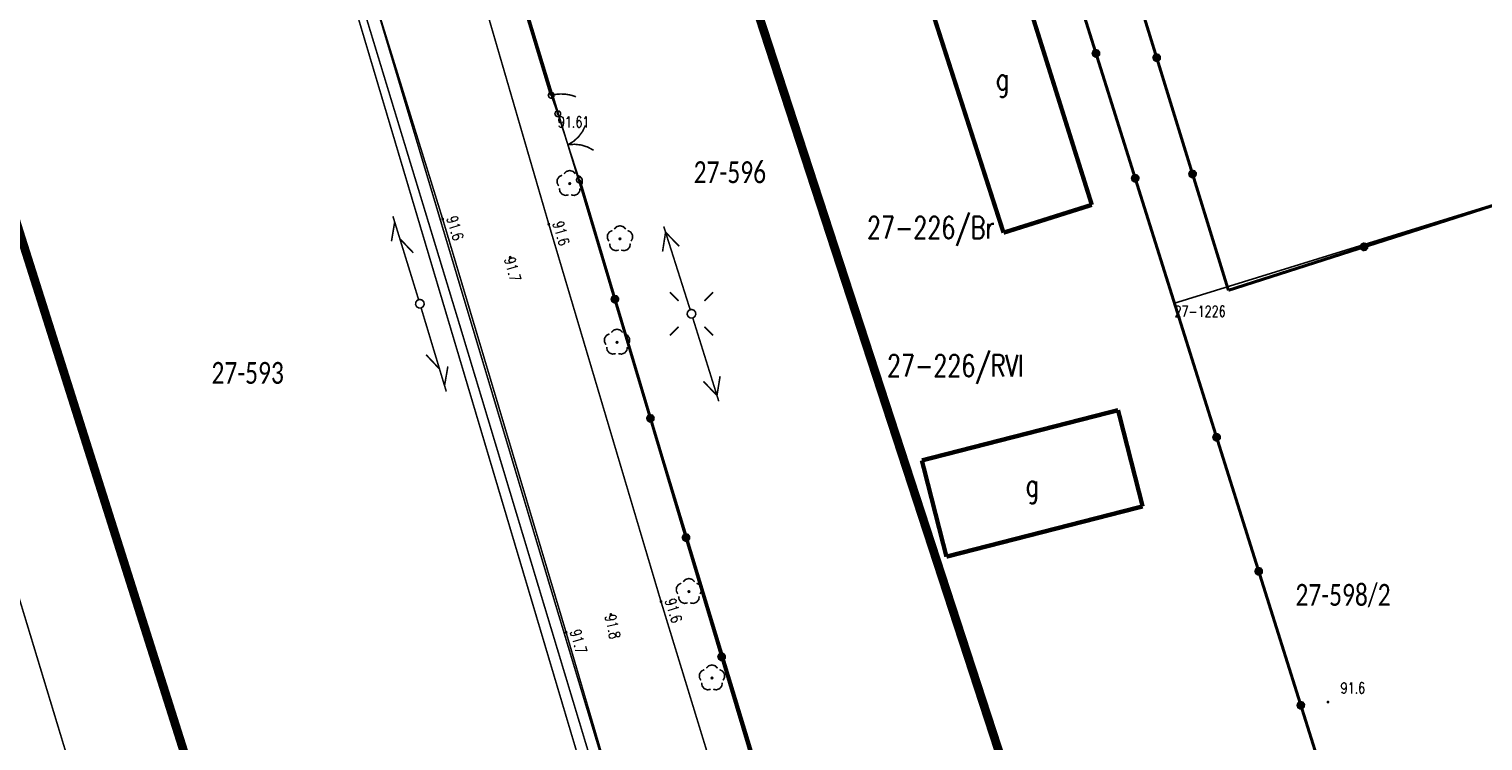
# Model space of a CAD drawing. Header units: metres. Extents: x 7542868 to 7543897, y 5828496 to 5830561.
# Tile 62 of 122: x 7543153 to 7543236, y 5830182 to 5830223. Entities that reach past the tile are written whole.
import ezdxf
from ezdxf.enums import TextEntityAlignment as Align

# ---------------------------------------------------------------- set-up
doc = ezdxf.new("R2010")
doc.units = ezdxf.units.M
doc.header["$MEASUREMENT"] = 0
for name, color, linetype in [('BDOT500_KTJZ_L_0', 7, 'Continuous'), ('BDOT500_KTOK_L_1', 7, 'Continuous'), ('BDOT500_KTOK_L_3', 7, 'Continuous'), ('BDOT500_KTOK_L_4', 7, 'Continuous'), ('BDOT500_OBOP_T_1', 7, 'Continuous'), ('BDOT500_RTPW_T_0', 7, 'Continuous'), ('BDOT500_RTPW_T_1', 7, 'Continuous'), ('BUDYNKI_EGBB_E_T_0', 7, 'Continuous'), ('BUDYNKI_EGBB_L_0', 7, 'Continuous'), ('GESUT_SUPE_L_2', 7, 'Continuous'), ('GESUT_SUPE_L_3', 7, 'Continuous'), ('GESUT_SUPP_L_6', 7, 'Continuous'), ('GESUT_SUPT_L_0', 7, 'Continuous'), ('GESUT_SUSM_T_0', 7, 'Continuous'), ('GESUT_SUSM_T_3', 7, 'Continuous'), ('GLOWNA_BAZA_DZIALKI', 7, 'Continuous'), ('GLOWNA_BAZA_NUMERY_PUNKTOW', 7, 'Continuous'), ('GLOWNA_BAZA_PUNKTY', 7, 'Continuous'), ('LINIA_DRZEW', 7, 'Continuous'), ('SZUMIN_511-1_DROGA_POM_UZUPEL__', 7, 'Continuous')]:
    doc.layers.add(name, color=color, linetype=linetype)
doc.layers.add('Numery_dzialek', color=7, linetype='Continuous', lineweight=13)
doc.styles.add('Legend', font='calibri.ttf')
doc.styles.add('STYL_ARIAL', font='simplex', dxfattribs={"width": 0.75, "oblique": 0.1})

msp = doc.modelspace()

# ---------------------------------------------------------------- linework, layer by layer
at = {"layer": 'BDOT500_KTJZ_L_0', "color": 7, "const_width": 0.09}
for points in [[(7543174.6, 5830238.22), (7543182.37, 5830211.55)], [(7543176.29, 5830211.84), (7543168.77, 5830236.12)], [(7543183.36, 5830188.17), (7543176.29, 5830211.84)], [(7543182.37, 5830211.55), (7543188.8, 5830189.93)], [(7543188.8, 5830189.93), (7543197.79, 5830160.59)], [(7543192.05, 5830158.6), (7543183.36, 5830188.17)]]:
    msp.add_lwpolyline(points, dxfattribs=at)
at = {"layer": 'BDOT500_KTOK_L_1', "color": 7, "const_width": 0.09}
for points in [[(7543182.7555, 5830217.766), (7543182.7201, 5830217.8768), (7543182.7643, 5830217.9844), (7543182.8672, 5830218.0385), (7543182.9808, 5830218.0137), (7543183.052, 5830217.9217), (7543183.0473, 5830217.8055), (7543182.969, 5830217.7195), (7543182.8538, 5830217.7039), (7543182.7555, 5830217.766)], [(7543182.89, 5830217.87), (7543183.3121, 5830216.5695)], [(7543183.2349, 5830216.8073), (7543183.6979, 5830215.3805)], [(7543184.4714, 5830217.2086), (7543184.306, 5830216.862), (7543184.0774, 5830216.5534), (7543183.7941, 5830216.2942), (7543183.4664, 5830216.0939)], [(7543183.4664, 5830216.0939), (7543183.8492, 5830216.1242), (7543184.2308, 5830216.0808), (7543184.597, 5830215.9652), (7543184.9344, 5830215.7818)], [(7543183.6979, 5830215.3805), (7543184.12, 5830214.08)], [(7543183.9855, 5830213.976), (7543183.9501, 5830214.0868), (7543183.9943, 5830214.1944), (7543184.0972, 5830214.2485), (7543184.2108, 5830214.2237), (7543184.282, 5830214.1317), (7543184.2773, 5830214.0155), (7543184.199, 5830213.9295), (7543184.0838, 5830213.9139), (7543183.9855, 5830213.976)]]:
    msp.add_lwpolyline(points, dxfattribs=at)
at = {"layer": 'BDOT500_KTOK_L_3', "color": 7, "const_width": 0.09}
for points in [[(7543182.3755, 5830218.826), (7543182.3401, 5830218.9368), (7543182.3843, 5830219.0444), (7543182.4872, 5830219.0985), (7543182.6008, 5830219.0737), (7543182.672, 5830218.9817), (7543182.6673, 5830218.8655), (7543182.589, 5830218.7795), (7543182.4738, 5830218.7639), (7543182.3755, 5830218.826)], [(7543182.51, 5830218.93), (7543182.6092, 5830218.9496)], [(7543182.51, 5830218.93), (7543182.7, 5830218.4)], [(7543182.6092, 5830218.9496), (7543182.7084, 5830218.9692)], [(7543182.7084, 5830218.9692), (7543182.7982, 5830218.9855)], [(7543182.7982, 5830218.9855), (7543182.9025, 5830218.9909)], [(7543182.9025, 5830218.9909), (7543182.9948, 5830219.0001)], [(7543182.9948, 5830219.0001), (7543183.0896, 5830219.0022)], [(7543183.0896, 5830219.0022), (7543183.187, 5830218.9973)], [(7543183.187, 5830218.9973), (7543183.2819, 5830218.9994)], [(7543183.2819, 5830218.9994), (7543183.3724, 5830218.984)], [(7543183.3724, 5830218.984), (7543183.4723, 5830218.9719)], [(7543183.4723, 5830218.9719), (7543183.5534, 5830218.9532)], [(7543183.5534, 5830218.9532), (7543183.6439, 5830218.9378)], [(7543183.6439, 5830218.9378), (7543183.7275, 5830218.9119)], [(7543183.7275, 5830218.9119), (7543183.8112, 5830218.8861)], [(7543183.8112, 5830218.8861), (7543183.8973, 5830218.8532)], [(7543183.8973, 5830218.8532), (7543183.9237, 5830218.8387)], [(7543182.7, 5830218.4), (7543182.89, 5830217.87)], [(7543182.7555, 5830217.766), (7543182.7201, 5830217.8768), (7543182.7643, 5830217.9844), (7543182.8672, 5830218.0385), (7543182.9808, 5830218.0137), (7543183.052, 5830217.9217), (7543183.0473, 5830217.8055), (7543182.969, 5830217.7195), (7543182.8538, 5830217.7039), (7543182.7555, 5830217.766)]]:
    msp.add_lwpolyline(points, dxfattribs=at)
at = {"layer": 'BDOT500_KTOK_L_4', "color": 7, "const_width": 0.175}
for points in [[(7543213.7231, 5830221.3297), (7543211.4746, 5830228.4845)], [(7543215.1463, 5830227.7471), (7543217.2013, 5830221.0839)], [(7543182.51, 5830218.93), (7543180.24, 5830226.4233)], [(7543213.5886, 5830221.2257), (7543213.5532, 5830221.3365), (7543213.5973, 5830221.4441), (7543213.7003, 5830221.4981), (7543213.8139, 5830221.4733), (7543213.885, 5830221.3813), (7543213.8803, 5830221.2651), (7543213.8021, 5830221.1791), (7543213.6868, 5830221.1636), (7543213.5886, 5830221.2257)], [(7543215.9715, 5830214.1748), (7543213.7231, 5830221.3297)], [(7543217.0668, 5830220.98), (7543217.0315, 5830221.0907), (7543217.0756, 5830221.1983), (7543217.1785, 5830221.2524), (7543217.2922, 5830221.2276), (7543217.3633, 5830221.1356), (7543217.3586, 5830221.0194), (7543217.2803, 5830220.9334), (7543217.1651, 5830220.9178), (7543217.0668, 5830220.98)], [(7543217.2013, 5830221.0839), (7543219.2563, 5830214.4207)], [(7543215.837, 5830214.0709), (7543215.8017, 5830214.1816), (7543215.8458, 5830214.2892), (7543215.9488, 5830214.3433), (7543216.0624, 5830214.3185), (7543216.1335, 5830214.2265), (7543216.1288, 5830214.1103), (7543216.0506, 5830214.0243), (7543215.9353, 5830214.0087), (7543215.837, 5830214.0709)], [(7543219.1218, 5830214.3167), (7543219.0864, 5830214.4275), (7543219.1306, 5830214.5351), (7543219.2335, 5830214.5892), (7543219.3471, 5830214.5644), (7543219.4182, 5830214.4724), (7543219.4136, 5830214.3562), (7543219.3353, 5830214.2702), (7543219.2201, 5830214.2546), (7543219.1218, 5830214.3167)], [(7543219.2563, 5830214.4207), (7543221.3113, 5830207.7575)], [(7543186.1583, 5830207.2517), (7543184.12, 5830214.08)], [(7543218.22, 5830207.02), (7543215.9715, 5830214.1748)], [(7543229.0818, 5830210.2486), (7543236.8523, 5830212.7398)], [(7543221.3113, 5830207.7575), (7543229.0818, 5830210.2486)], [(7543228.9473, 5830210.1447), (7543228.9119, 5830210.2555), (7543228.9561, 5830210.3631), (7543229.059, 5830210.4171), (7543229.1726, 5830210.3923), (7543229.2437, 5830210.3003), (7543229.2391, 5830210.1841), (7543229.1608, 5830210.0981), (7543229.0456, 5830210.0825), (7543228.9473, 5830210.1447)], [(7543186.0238, 5830207.1477), (7543185.9885, 5830207.2585), (7543186.0326, 5830207.3661), (7543186.1356, 5830207.4201), (7543186.2492, 5830207.3954), (7543186.3203, 5830207.3034), (7543186.3156, 5830207.1872), (7543186.2374, 5830207.1012), (7543186.1221, 5830207.0856), (7543186.0238, 5830207.1477)], [(7543188.1967, 5830200.4233), (7543186.1583, 5830207.2517)], [(7543220.634, 5830199.342), (7543218.22, 5830207.02)], [(7543188.0622, 5830200.3194), (7543188.0268, 5830200.4302), (7543188.0709, 5830200.5377), (7543188.1739, 5830200.5918), (7543188.2875, 5830200.567), (7543188.3586, 5830200.475), (7543188.354, 5830200.3588), (7543188.2757, 5830200.2728), (7543188.1605, 5830200.2572), (7543188.0622, 5830200.3194)], [(7543190.235, 5830193.595), (7543188.1967, 5830200.4233)], [(7543220.4995, 5830199.238), (7543220.4641, 5830199.3488), (7543220.5083, 5830199.4564), (7543220.6112, 5830199.5105), (7543220.7248, 5830199.4857), (7543220.796, 5830199.3937), (7543220.7913, 5830199.2775), (7543220.713, 5830199.1915), (7543220.5978, 5830199.1759), (7543220.4995, 5830199.238)], [(7543223.048, 5830191.664), (7543220.634, 5830199.342)], [(7543190.1005, 5830193.491), (7543190.0651, 5830193.6018), (7543190.1093, 5830193.7094), (7543190.2122, 5830193.7635), (7543190.3258, 5830193.7387), (7543190.397, 5830193.6467), (7543190.3923, 5830193.5305), (7543190.314, 5830193.4445), (7543190.1988, 5830193.4289), (7543190.1005, 5830193.491)], [(7543192.2733, 5830186.7667), (7543190.235, 5830193.595)], [(7543222.9135, 5830191.56), (7543222.8781, 5830191.6708), (7543222.9223, 5830191.7784), (7543223.0252, 5830191.8325), (7543223.1388, 5830191.8077), (7543223.21, 5830191.7157), (7543223.2053, 5830191.5995), (7543223.127, 5830191.5135), (7543223.0118, 5830191.4979), (7543222.9135, 5830191.56)], [(7543225.462, 5830183.986), (7543223.048, 5830191.664)], [(7543192.1388, 5830186.6627), (7543192.1035, 5830186.7735), (7543192.1476, 5830186.8811), (7543192.2506, 5830186.9351), (7543192.3642, 5830186.9104), (7543192.4353, 5830186.8184), (7543192.4306, 5830186.7022), (7543192.3524, 5830186.6162), (7543192.2371, 5830186.6006), (7543192.1388, 5830186.6627)], [(7543194.3117, 5830179.9383), (7543192.2733, 5830186.7667)], [(7543225.3275, 5830183.882), (7543225.2921, 5830183.9928), (7543225.3363, 5830184.1004), (7543225.4392, 5830184.1545), (7543225.5528, 5830184.1297), (7543225.624, 5830184.0377), (7543225.6193, 5830183.9215), (7543225.541, 5830183.8355), (7543225.4258, 5830183.8199), (7543225.3275, 5830183.882)], [(7543227.876, 5830176.308), (7543225.462, 5830183.986)]]:
    msp.add_lwpolyline(points, dxfattribs=at)
at = {"layer": 'BDOT500_OBOP_T_1', "color": 3, "const_width": 0.09}
for points in [[(7543182.9341, 5830213.7357), (7543182.8464, 5830213.9084), (7543182.8567, 5830214.1018), (7543182.9621, 5830214.2643), (7543183.1345, 5830214.3525)], [(7543183.2457, 5830214.4334), (7543183.3829, 5830214.57), (7543183.57, 5830214.6201), (7543183.7571, 5830214.57), (7543183.8943, 5830214.4334)], [(7543184.0056, 5830214.3525), (7543184.1779, 5830214.2643), (7543184.2833, 5830214.1018), (7543184.2936, 5830213.9084), (7543184.206, 5830213.7357)], [(7543183.5013, 5830213.2237), (7543183.3099, 5830213.1937), (7543183.1292, 5830213.2632), (7543183.0072, 5830213.4136), (7543182.9766, 5830213.6049)], [(7543183.57, 5830213.915), (7543183.6018, 5830213.9018), (7543183.615, 5830213.87), (7543183.6018, 5830213.8382), (7543183.57, 5830213.825), (7543183.5382, 5830213.8382), (7543183.525, 5830213.87), (7543183.5382, 5830213.9018), (7543183.57, 5830213.915)], [(7543184.1635, 5830213.6049), (7543184.1328, 5830213.4136), (7543184.0108, 5830213.2632), (7543183.8301, 5830213.1937), (7543183.6388, 5830213.2237)], [(7543185.8131, 5830210.5704), (7543185.7255, 5830210.7431), (7543185.7358, 5830210.9365), (7543185.8411, 5830211.099), (7543186.0135, 5830211.1872)], [(7543186.1248, 5830211.2681), (7543186.262, 5830211.4048), (7543186.4491, 5830211.4548), (7543186.6362, 5830211.4048), (7543186.7734, 5830211.2681)], [(7543186.8846, 5830211.1872), (7543187.057, 5830211.099), (7543187.1624, 5830210.9365), (7543187.1726, 5830210.7431), (7543187.085, 5830210.5704)], [(7543186.3803, 5830210.0584), (7543186.189, 5830210.0284), (7543186.0082, 5830210.0979), (7543185.8863, 5830210.2484), (7543185.8556, 5830210.4396)], [(7543186.4491, 5830210.7497), (7543186.4809, 5830210.7365), (7543186.4941, 5830210.7047), (7543186.4809, 5830210.6729), (7543186.4491, 5830210.6597), (7543186.4172, 5830210.6729), (7543186.4041, 5830210.7047), (7543186.4172, 5830210.7365), (7543186.4491, 5830210.7497)], [(7543187.0425, 5830210.4396), (7543187.0118, 5830210.2484), (7543186.8899, 5830210.0979), (7543186.7091, 5830210.0284), (7543186.5178, 5830210.0584)], [(7543185.6441, 5830204.6457), (7543185.5564, 5830204.8184), (7543185.5667, 5830205.0118), (7543185.6721, 5830205.1743), (7543185.8445, 5830205.2625)], [(7543185.9557, 5830205.3434), (7543186.0929, 5830205.48), (7543186.28, 5830205.5301), (7543186.4671, 5830205.48), (7543186.6043, 5830205.3434)], [(7543186.7156, 5830205.2625), (7543186.8879, 5830205.1743), (7543186.9933, 5830205.0118), (7543187.0036, 5830204.8184), (7543186.916, 5830204.6457)], [(7543186.2113, 5830204.1337), (7543186.0199, 5830204.1037), (7543185.8392, 5830204.1732), (7543185.7172, 5830204.3236), (7543185.6866, 5830204.5149)], [(7543186.28, 5830204.825), (7543186.3118, 5830204.8118), (7543186.325, 5830204.78), (7543186.3118, 5830204.7482), (7543186.28, 5830204.735), (7543186.2482, 5830204.7482), (7543186.235, 5830204.78), (7543186.2482, 5830204.8118), (7543186.28, 5830204.825)], [(7543186.8735, 5830204.5149), (7543186.8428, 5830204.3236), (7543186.7208, 5830204.1732), (7543186.5401, 5830204.1037), (7543186.3488, 5830204.1337)], [(7543189.7641, 5830190.3657), (7543189.6764, 5830190.5384), (7543189.6867, 5830190.7318), (7543189.7921, 5830190.8943), (7543189.9645, 5830190.9825)], [(7543190.0757, 5830191.0634), (7543190.2129, 5830191.2), (7543190.4, 5830191.2501), (7543190.5871, 5830191.2), (7543190.7243, 5830191.0634)], [(7543190.8356, 5830190.9825), (7543191.0079, 5830190.8943), (7543191.1133, 5830190.7318), (7543191.1236, 5830190.5384), (7543191.036, 5830190.3657)], [(7543190.3313, 5830189.8537), (7543190.1399, 5830189.8237), (7543189.9592, 5830189.8932), (7543189.8372, 5830190.0436), (7543189.8066, 5830190.2349)], [(7543190.4, 5830190.545), (7543190.4318, 5830190.5318), (7543190.445, 5830190.5), (7543190.4318, 5830190.4682), (7543190.4, 5830190.455), (7543190.3682, 5830190.4682), (7543190.355, 5830190.5), (7543190.3682, 5830190.5318), (7543190.4, 5830190.545)], [(7543190.9935, 5830190.2349), (7543190.9628, 5830190.0436), (7543190.8408, 5830189.8932), (7543190.6601, 5830189.8237), (7543190.4688, 5830189.8537)], [(7543191.084, 5830185.4156), (7543190.9964, 5830185.5884), (7543191.0067, 5830185.7818), (7543191.1121, 5830185.9443), (7543191.2844, 5830186.0325)], [(7543191.3957, 5830186.1133), (7543191.5329, 5830186.25), (7543191.72, 5830186.3001), (7543191.9071, 5830186.25), (7543192.0443, 5830186.1133)], [(7543192.1555, 5830186.0325), (7543192.3279, 5830185.9443), (7543192.4333, 5830185.7818), (7543192.4436, 5830185.5884), (7543192.3559, 5830185.4156)], [(7543191.6512, 5830184.9036), (7543191.4599, 5830184.8737), (7543191.2792, 5830184.9432), (7543191.1572, 5830185.0936), (7543191.1265, 5830185.2848)], [(7543191.72, 5830185.595), (7543191.7518, 5830185.5818), (7543191.765, 5830185.55), (7543191.7518, 5830185.5182), (7543191.72, 5830185.505), (7543191.6882, 5830185.5182), (7543191.675, 5830185.55), (7543191.6882, 5830185.5818), (7543191.72, 5830185.595)], [(7543192.3134, 5830185.2848), (7543192.2828, 5830185.0936), (7543192.1608, 5830184.9432), (7543191.9801, 5830184.8737), (7543191.7887, 5830184.9036)]]:
    msp.add_lwpolyline(points, dxfattribs=at)
at = {"layer": 'BDOT500_RTPW_T_0', "color": 7, "const_width": 0.075}
for points in [[(7543176.29, 5830211.885), (7543176.3218, 5830211.8718), (7543176.335, 5830211.84), (7543176.3218, 5830211.8082), (7543176.29, 5830211.795), (7543176.2582, 5830211.8082), (7543176.245, 5830211.84), (7543176.2582, 5830211.8718), (7543176.29, 5830211.885)], [(7543182.37, 5830211.595), (7543182.4018, 5830211.5818), (7543182.415, 5830211.55), (7543182.4018, 5830211.5182), (7543182.37, 5830211.505), (7543182.3382, 5830211.5182), (7543182.325, 5830211.55), (7543182.3382, 5830211.5818), (7543182.37, 5830211.595)], [(7543180.16, 5830209.695), (7543180.1918, 5830209.6818), (7543180.205, 5830209.65), (7543180.1918, 5830209.6182), (7543180.16, 5830209.605), (7543180.1282, 5830209.6182), (7543180.115, 5830209.65), (7543180.1282, 5830209.6818), (7543180.16, 5830209.695)], [(7543188.8, 5830189.975), (7543188.8318, 5830189.9618), (7543188.845, 5830189.93), (7543188.8318, 5830189.8982), (7543188.8, 5830189.885), (7543188.7682, 5830189.8982), (7543188.755, 5830189.93), (7543188.7682, 5830189.9618), (7543188.8, 5830189.975)], [(7543185.93, 5830189.235), (7543185.9618, 5830189.2218), (7543185.975, 5830189.19), (7543185.9618, 5830189.1582), (7543185.93, 5830189.145), (7543185.8982, 5830189.1582), (7543185.885, 5830189.19), (7543185.8982, 5830189.2218), (7543185.93, 5830189.235)], [(7543183.36, 5830188.215), (7543183.3918, 5830188.2018), (7543183.405, 5830188.17), (7543183.3918, 5830188.1382), (7543183.36, 5830188.125), (7543183.3282, 5830188.1382), (7543183.315, 5830188.17), (7543183.3282, 5830188.2018), (7543183.36, 5830188.215)], [(7543227.0614, 5830184.1737), (7543227.0482, 5830184.1418), (7543227.0164, 5830184.1287), (7543226.9846, 5830184.1418), (7543226.9714, 5830184.1737), (7543226.9846, 5830184.2055), (7543227.0164, 5830184.2187), (7543227.0482, 5830184.2055), (7543227.0614, 5830184.1737)]]:
    msp.add_lwpolyline(points, dxfattribs=at)
at = {"layer": 'BDOT500_RTPW_T_1', "color": 7, "const_width": 0.075}
msp.add_lwpolyline([(7543182.89, 5830217.915), (7543182.9218, 5830217.9018), (7543182.935, 5830217.87), (7543182.9218, 5830217.8382), (7543182.89, 5830217.825), (7543182.8582, 5830217.8382), (7543182.845, 5830217.87), (7543182.8582, 5830217.9018), (7543182.89, 5830217.915)], dxfattribs=at)
at = {"layer": 'BUDYNKI_EGBB_L_0', "color": 34, "const_width": 0.25}
for points in [[(7543208.372, 5830228.9006), (7543213.486, 5830212.6537)], [(7543208.4263, 5830211.0582), (7543203.2026, 5830227.2643)], [(7543213.486, 5830212.6537), (7543208.4263, 5830211.0582)], [(7543203.7464, 5830198.0137), (7543214.9881, 5830200.8924)], [(7543216.3967, 5830195.3814), (7543214.9881, 5830200.8924)], [(7543205.155, 5830192.5026), (7543203.7464, 5830198.0137)], [(7543216.3967, 5830195.3814), (7543205.155, 5830192.5026)]]:
    msp.add_lwpolyline(points, dxfattribs=at)
at = {"layer": 'GESUT_SUPE_L_2', "color": 1, "const_width": 0.09}
for points in [[(7543169.77, 5830233.11), (7543182.42, 5830190.88)], [(7543182.42, 5830190.88), (7543195.63, 5830147.02)]]:
    msp.add_lwpolyline(points, dxfattribs=at)
at = {"layer": 'GESUT_SUPE_L_3', "color": 1, "const_width": 0.09}
for points in [[(7543188.8888, 5830209.9786), (7543189.0626, 5830211.0831)], [(7543190.4702, 5830206.6513), (7543188.9566, 5830211.4167)], [(7543189.8419, 5830210.2814), (7543189.0626, 5830211.0831)], [(7543192.111, 5830201.4017), (7543190.6204, 5830206.1744)], [(7543192.0067, 5830201.7358), (7543192.1858, 5830202.8394)], [(7543192.0067, 5830201.7358), (7543191.2313, 5830202.5413)]]:
    msp.add_lwpolyline(points, dxfattribs=at)
at = {"layer": 'GESUT_SUPP_L_6', "color": 30, "const_width": 0.09}
for points in [[(7543160.1246, 5830262.1618), (7543177.2867, 5830205.6938)], [(7543177.2867, 5830205.6938), (7543188.8572, 5830167.3225)]]:
    msp.add_lwpolyline(points, dxfattribs=at)
at = {"layer": 'GESUT_SUPT_L_0', "color": 30, "const_width": 0.09}
for points in [[(7543173.4382, 5830212.0045), (7543174.91, 5830207.226)], [(7543173.5413, 5830211.67), (7543173.3578, 5830210.5671)], [(7543173.8356, 5830210.7143), (7543174.6078, 5830209.9058)], [(7543175.0557, 5830206.7477), (7543176.4979, 5830201.9602)], [(7543175.3413, 5830204.0661), (7543176.1085, 5830203.2529)], [(7543176.5873, 5830203.3971), (7543176.397, 5830202.2954)]]:
    msp.add_lwpolyline(points, dxfattribs=at)
at = {"layer": 'GESUT_SUSM_T_0', "color": 7, "const_width": 0.09}
for points in [[(7543189.8034, 5830207.1555), (7543189.3085, 5830207.6505)], [(7543191.2884, 5830207.1555), (7543191.7834, 5830207.6505)], [(7543189.8034, 5830205.6705), (7543189.3085, 5830205.1755)], [(7543191.2884, 5830205.6705), (7543191.7834, 5830205.1755)]]:
    msp.add_lwpolyline(points, dxfattribs=at)
at = {"layer": 'GESUT_SUSM_T_3', "color": 7, "const_width": 0.09}
for points in [[(7543174.9836, 5830207.2371), (7543175.1187, 5830207.1974), (7543175.211, 5830207.0909), (7543175.231, 5830206.9515), (7543175.1725, 5830206.8234), (7543175.054, 5830206.7472), (7543174.9132, 5830206.7472), (7543174.7946, 5830206.8234), (7543174.7361, 5830206.9515), (7543174.7562, 5830207.0909), (7543174.8484, 5830207.1974), (7543174.9836, 5830207.2371)], [(7543190.5459, 5830206.663), (7543190.6811, 5830206.6233), (7543190.7733, 5830206.5168), (7543190.7934, 5830206.3774), (7543190.7348, 5830206.2493), (7543190.6163, 5830206.1731), (7543190.4755, 5830206.1731), (7543190.357, 5830206.2493), (7543190.2985, 5830206.3774), (7543190.3185, 5830206.5168), (7543190.4108, 5830206.6233), (7543190.5459, 5830206.663)]]:
    msp.add_lwpolyline(points, dxfattribs=at)
at = {"layer": 'GLOWNA_BAZA_DZIALKI', "color": 92, "lineweight": 20, "const_width": 0.09}
for points in [[(7543200.76, 5830159.21), (7543168.95, 5830263.82)], [(7543159.6, 5830263.16), (7543190.84, 5830158.25)], [(7543218.22, 5830207.02), (7543200.8, 5830262.76)], [(7543164.47, 5830149.07), (7543132.74, 5830253.73)], [(7543218.22, 5830207.02), (7543244.89, 5830215.27)], [(7543230.29, 5830168.63), (7543218.22, 5830207.02)]]:
    msp.add_lwpolyline(points, dxfattribs=at)
at = {"layer": 'GLOWNA_BAZA_PUNKTY', "color": 7, "const_width": 0.09}
msp.add_lwpolyline([(7543218.22, 5830207.065), (7543218.2518, 5830207.0518), (7543218.265, 5830207.02), (7543218.2518, 5830206.9882), (7543218.22, 5830206.975), (7543218.1882, 5830206.9882), (7543218.175, 5830207.02), (7543218.1882, 5830207.0518), (7543218.22, 5830207.065)], dxfattribs=at)
at = {"layer": 'LINIA_DRZEW', "color": 6}
for p in [(7543182.5066, 5830218.9329), (7543182.8861, 5830217.8706), (7543183.5722, 5830213.8741), (7543184.1229, 5830214.08), (7543176.2934, 5830211.8414), (7543182.3682, 5830211.5476), (7543180.158, 5830209.6472), (7543186.2787, 5830204.779), (7543190.4029, 5830190.4977), (7543188.8025, 5830189.9285), (7543185.9279, 5830189.1942), (7543183.365, 5830188.1704), (7543191.723, 5830185.549)]:
    msp.add_point(p, dxfattribs=at)
at = {"layer": 'SZUMIN_511-1_DROGA_POM_UZUPEL__', "color": 3}
for points, const_width in [([(7543179.669, 5830268.658), (7543290.622, 5829928.644)], 0.5), ([(7543200.76, 5830159.21), (7543168.95, 5830263.82)], 0.09), ([(7543159.6, 5830263.16), (7543190.84, 5830158.25)], 0.09), ([(7543200.8, 5830262.76), (7543218.22, 5830207.02)], 0.09), ([(7543244.256, 5829919.764), (7543137.16, 5830258.11)], 0.5), ([(7543218.22, 5830207.02), (7543230.29, 5830168.63)], 0.09)]:
    msp.add_lwpolyline(points, dxfattribs=dict(at, const_width=const_width))
at = {"layer": 'SZUMIN_511-1_DROGA_POM_UZUPEL__', "color": 7, "const_width": 0.09}
for points in [[(7543168.95, 5830263.82), (7543200.76, 5830159.21)], [(7543159.6, 5830263.16), (7543190.84, 5830158.25)], [(7543200.8, 5830262.76), (7543218.22, 5830207.02)], [(7543218.22, 5830207.02), (7543230.29, 5830168.63)]]:
    msp.add_lwpolyline(points, dxfattribs=at)

# ---------------------------------------------------------------- texts
at = {"layer": 'BDOT500_RTPW_T_0', "color": 7, "style": 'STYL_ARIAL', "width": 0.75}
for s, rotation, p in [('91.6', 286.66, (7543176.3233, 5830211.85)), ('91.6', 286.45, (7543182.4033, 5830211.5598)), ('91.6', 287.1858, (7543188.8332, 5830189.9403)), ('91.7', 285.96, (7543183.3934, 5830188.1795))]:
    msp.add_text(s, height=0.625, rotation=rotation, dxfattribs=at).set_placement(p, align=Align.BOTTOM_LEFT)
for s, rotation, p in [('91.7', 285.279, (7543180.1098, 5830209.6363)), ('91.8', 282.89, (7543185.8792, 5830189.1784))]:
    msp.add_text(s, height=0.625, rotation=rotation, dxfattribs=at).set_placement(p, align=Align.MIDDLE_LEFT)
msp.add_text('91.6', height=0.625, dxfattribs=at).set_placement((7543227.7391, 5830185.2884), align=Align.TOP_LEFT)
at = {"layer": 'BDOT500_RTPW_T_1', "color": 7, "style": 'STYL_ARIAL', "width": 0.75}
msp.add_text('91.61', height=0.625, dxfattribs=at).set_placement((7543182.89, 5830217.7138), align=Align.TOP_LEFT)
at = {"layer": 'BUDYNKI_EGBB_E_T_0', "color": 7, "style": 'STYL_ARIAL', "width": 0.75}
for p in [(7543208.3687, 5830219.865), (7543210.0716, 5830196.5934)]:
    msp.add_text('g', height=1.25, dxfattribs=at).set_placement(p, align=Align.MIDDLE_CENTER)
at = {"layer": 'GLOWNA_BAZA_NUMERY_PUNKTOW', "color": 7, "style": 'STYL_ARIAL', "width": 0.75}
msp.add_text('27-1226', height=0.625, dxfattribs=at).set_placement((7543218.22, 5830206.8637), align=Align.TOP_LEFT)
at = {"layer": 'Numery_dzialek', "color": 92, "linetype": 'Continuous', "style": 'Legend', "width": 0.75}
for s, p in [('27-596', (7543190.67, 5830215.1475)), ('27-593', (7543163.0404, 5830203.6524)), ('27-598/2', (7543225.15, 5830190.9375))]:
    msp.add_text(s, height=1.25, dxfattribs=at).set_placement(p, align=Align.TOP_LEFT)
at = {"layer": 'SZUMIN_511-1_DROGA_POM_UZUPEL__', "color": 7, "style": 'STYL_ARIAL', "width": 0.75}
msp.add_text('27-226/Br', height=1.25, dxfattribs=at).set_placement((7543200.6, 5830211.9775), align=Align.TOP_LEFT)
at = {"layer": 'SZUMIN_511-1_DROGA_POM_UZUPEL__', "color": 3, "style": 'STYL_ARIAL', "width": 0.75}
msp.add_text('27-226/RVI', height=1.25, dxfattribs=at).set_placement((7543201.75, 5830204.0675), align=Align.TOP_LEFT)

doc.saveas('drawing.dxf')
